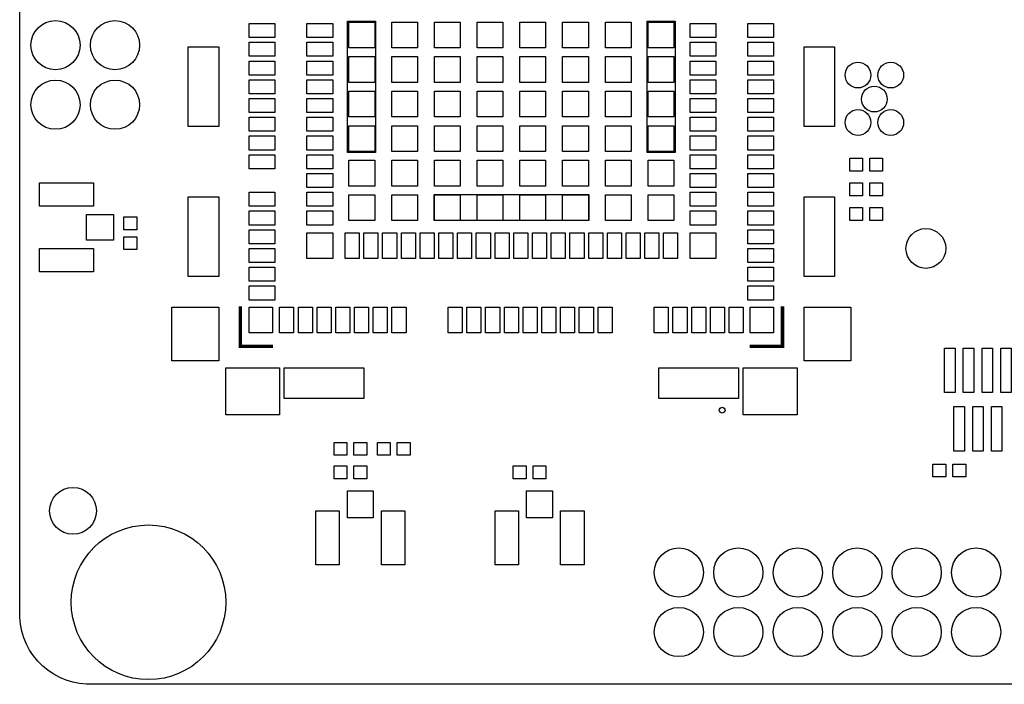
# Model space of a CAD drawing. Header units: metres. Extents: x -5.5 to 63.5, y -3.5 to 57.5.
# Tile 1 of 4: x -5.5 to 36.5, y -3.5 to 24.9. Entities that reach past the tile are written whole.
import ezdxf

# ---------------------------------------------------------------- set-up
doc = ezdxf.new("R2010")
doc.units = ezdxf.units.M

msp = doc.modelspace()

# ---------------------------------------------------------------- linework, layer by layer
at = {"layer": 'BOARD_OUTLINE'}
msp.add_lwpolyline([(60.5, -3.5), (-2.5, -3.5), (-2.64729, -3.4982), (-2.94045, -3.46933), (-3.22937, -3.41187), (-3.51126, -3.32636), (-3.78342, -3.21364), (-4.04322, -3.07478), (-4.28815, -2.91112), (-4.51587, -2.72425), (-4.72417, -2.51596), (-4.91105, -2.28825), (-5.07472, -2.04332), (-5.21358, -1.78353), (-5.32632, -1.51138), (-5.41184, -1.22948), (-5.46931, -0.94057), (-5.49819, -0.64741), (-5.5, -0.5), (-5.5, 54.5)], dxfattribs=at)
at = {"layer": 'SOLDER_MASK'}
for centre, radius in [((-3.97, 23.775), 1.05), ((-1.43, 23.775), 1.05), ((-3.97, 21.235), 1.05), ((-1.43, 21.235), 1.05), ((0, 0), 3.3), ((22.65, 1.27), 1.05), ((25.19, 1.27), 1.05), ((27.73, 1.27), 1.05), ((30.27, 1.27), 1.05), ((32.81, 1.27), 1.05), ((35.35, 1.27), 1.05), ((22.65, -1.27), 1.05), ((25.19, -1.27), 1.05), ((27.73, -1.27), 1.05), ((30.27, -1.27), 1.05), ((32.81, -1.27), 1.05), ((35.35, -1.27), 1.05)]:
    msp.add_circle(centre, radius, dxfattribs=at)
at = {"layer": 'SOLDER_MASK_1'}
for points in [[(4.3, 24.7), (5.4, 24.7), (5.4, 24.1), (4.3, 24.1), (4.3, 24.7)], [(7.87, 24.1), (6.77, 24.1), (6.77, 24.7), (7.87, 24.7), (7.87, 24.1)], [(8.5, 19.2), (8.5, 24.8), (9.7, 24.8), (9.7, 19.2), (8.5, 19.2)], [(8.5625, 23.6625), (8.5625, 24.7625), (9.6625, 24.7625), (9.6625, 23.6625), (8.5625, 23.6625)], [(10.3875, 23.6625), (10.3875, 24.7625), (11.4875, 24.7625), (11.4875, 23.6625), (10.3875, 23.6625)], [(12.2125, 23.6625), (12.2125, 24.7625), (13.3125, 24.7625), (13.3125, 23.6625), (12.2125, 23.6625)], [(14.0375, 23.6625), (14.0375, 24.7625), (15.1375, 24.7625), (15.1375, 23.6625), (14.0375, 23.6625)], [(15.8625, 23.6625), (15.8625, 24.7625), (16.9625, 24.7625), (16.9625, 23.6625), (15.8625, 23.6625)], [(17.6875, 23.6625), (17.6875, 24.7625), (18.7875, 24.7625), (18.7875, 23.6625), (17.6875, 23.6625)], [(19.5125, 23.6625), (19.5125, 24.7625), (20.6125, 24.7625), (20.6125, 23.6625), (19.5125, 23.6625)], [(22.5, 19.2), (21.3, 19.2), (21.3, 24.8), (22.5, 24.8), (22.5, 19.2)], [(21.3375, 23.6625), (21.3375, 24.7625), (22.4375, 24.7625), (22.4375, 23.6625), (21.3375, 23.6625)], [(24.23, 24.1), (23.13, 24.1), (23.13, 24.7), (24.23, 24.7), (24.23, 24.1)], [(25.6, 24.7), (26.7, 24.7), (26.7, 24.1), (25.6, 24.1), (25.6, 24.7)], [(1.7, 23.7), (3, 23.7), (3, 20.3), (1.7, 20.3), (1.7, 23.7)], [(4.3, 23.9), (5.4, 23.9), (5.4, 23.3), (4.3, 23.3), (4.3, 23.9)], [(7.87, 23.3), (6.77, 23.3), (6.77, 23.9), (7.87, 23.9), (7.87, 23.3)], [(24.23, 23.3), (23.13, 23.3), (23.13, 23.9), (24.23, 23.9), (24.23, 23.3)], [(25.6, 23.9), (26.7, 23.9), (26.7, 23.3), (25.6, 23.3), (25.6, 23.9)], [(28, 23.7), (29.3, 23.7), (29.3, 20.3), (28, 20.3), (28, 23.7)], [(8.5625, 22.1875), (8.5625, 23.2875), (9.6625, 23.2875), (9.6625, 22.1875), (8.5625, 22.1875)], [(10.3875, 22.1875), (10.3875, 23.2875), (11.4875, 23.2875), (11.4875, 22.1875), (10.3875, 22.1875)], [(12.2125, 22.1875), (12.2125, 23.2875), (13.3125, 23.2875), (13.3125, 22.1875), (12.2125, 22.1875)], [(14.0375, 22.1875), (14.0375, 23.2875), (15.1375, 23.2875), (15.1375, 22.1875), (14.0375, 22.1875)], [(15.8625, 22.1875), (15.8625, 23.2875), (16.9625, 23.2875), (16.9625, 22.1875), (15.8625, 22.1875)], [(17.6875, 22.1875), (17.6875, 23.2875), (18.7875, 23.2875), (18.7875, 22.1875), (17.6875, 22.1875)], [(19.5125, 22.1875), (19.5125, 23.2875), (20.6125, 23.2875), (20.6125, 22.1875), (19.5125, 22.1875)], [(21.3375, 22.1875), (21.3375, 23.2875), (22.4375, 23.2875), (22.4375, 22.1875), (21.3375, 22.1875)], [(4.3, 23.1), (5.4, 23.1), (5.4, 22.5), (4.3, 22.5), (4.3, 23.1)], [(7.87, 22.5), (6.77, 22.5), (6.77, 23.1), (7.87, 23.1), (7.87, 22.5)], [(24.23, 22.5), (23.13, 22.5), (23.13, 23.1), (24.23, 23.1), (24.23, 22.5)], [(25.6, 23.1), (26.7, 23.1), (26.7, 22.5), (25.6, 22.5), (25.6, 23.1)], [(4.3, 22.3), (5.4, 22.3), (5.4, 21.7), (4.3, 21.7), (4.3, 22.3)], [(7.87, 21.7), (6.77, 21.7), (6.77, 22.3), (7.87, 22.3), (7.87, 21.7)], [(24.23, 21.7), (23.13, 21.7), (23.13, 22.3), (24.23, 22.3), (24.23, 21.7)], [(25.6, 22.3), (26.7, 22.3), (26.7, 21.7), (25.6, 21.7), (25.6, 22.3)], [(4.3, 21.5), (5.4, 21.5), (5.4, 20.9), (4.3, 20.9), (4.3, 21.5)], [(7.87, 20.9), (6.77, 20.9), (6.77, 21.5), (7.87, 21.5), (7.87, 20.9)], [(8.5625, 20.7125), (8.5625, 21.8125), (9.6625, 21.8125), (9.6625, 20.7125), (8.5625, 20.7125)], [(10.3875, 20.7125), (10.3875, 21.8125), (11.4875, 21.8125), (11.4875, 20.7125), (10.3875, 20.7125)], [(12.2125, 20.7125), (12.2125, 21.8125), (13.3125, 21.8125), (13.3125, 20.7125), (12.2125, 20.7125)], [(14.0375, 20.7125), (14.0375, 21.8125), (15.1375, 21.8125), (15.1375, 20.7125), (14.0375, 20.7125)], [(15.8625, 20.7125), (15.8625, 21.8125), (16.9625, 21.8125), (16.9625, 20.7125), (15.8625, 20.7125)], [(17.6875, 20.7125), (17.6875, 21.8125), (18.7875, 21.8125), (18.7875, 20.7125), (17.6875, 20.7125)], [(19.5125, 20.7125), (19.5125, 21.8125), (20.6125, 21.8125), (20.6125, 20.7125), (19.5125, 20.7125)], [(21.3375, 20.7125), (21.3375, 21.8125), (22.4375, 21.8125), (22.4375, 20.7125), (21.3375, 20.7125)], [(24.23, 20.9), (23.13, 20.9), (23.13, 21.5), (24.23, 21.5), (24.23, 20.9)], [(25.6, 21.5), (26.7, 21.5), (26.7, 20.9), (25.6, 20.9), (25.6, 21.5)], [(4.3, 20.7), (5.4, 20.7), (5.4, 20.1), (4.3, 20.1), (4.3, 20.7)], [(7.87, 20.1), (6.77, 20.1), (6.77, 20.7), (7.87, 20.7), (7.87, 20.1)], [(24.23, 20.1), (23.13, 20.1), (23.13, 20.7), (24.23, 20.7), (24.23, 20.1)], [(25.6, 20.7), (26.7, 20.7), (26.7, 20.1), (25.6, 20.1), (25.6, 20.7)], [(8.5625, 19.2375), (8.5625, 20.3375), (9.6625, 20.3375), (9.6625, 19.2375), (8.5625, 19.2375)], [(10.3875, 19.2375), (10.3875, 20.3375), (11.4875, 20.3375), (11.4875, 19.2375), (10.3875, 19.2375)], [(12.2125, 19.2375), (12.2125, 20.3375), (13.3125, 20.3375), (13.3125, 19.2375), (12.2125, 19.2375)], [(14.0375, 19.2375), (14.0375, 20.3375), (15.1375, 20.3375), (15.1375, 19.2375), (14.0375, 19.2375)], [(15.8625, 19.2375), (15.8625, 20.3375), (16.9625, 20.3375), (16.9625, 19.2375), (15.8625, 19.2375)], [(17.6875, 19.2375), (17.6875, 20.3375), (18.7875, 20.3375), (18.7875, 19.2375), (17.6875, 19.2375)], [(19.5125, 19.2375), (19.5125, 20.3375), (20.6125, 20.3375), (20.6125, 19.2375), (19.5125, 19.2375)], [(21.3375, 19.2375), (21.3375, 20.3375), (22.4375, 20.3375), (22.4375, 19.2375), (21.3375, 19.2375)], [(4.3, 19.9), (5.4, 19.9), (5.4, 19.3), (4.3, 19.3), (4.3, 19.9)], [(7.87, 19.3), (6.77, 19.3), (6.77, 19.9), (7.87, 19.9), (7.87, 19.3)], [(24.23, 19.3), (23.13, 19.3), (23.13, 19.9), (24.23, 19.9), (24.23, 19.3)], [(25.6, 19.9), (26.7, 19.9), (26.7, 19.3), (25.6, 19.3), (25.6, 19.9)], [(4.3, 19.1), (5.4, 19.1), (5.4, 18.5), (4.3, 18.5), (4.3, 19.1)], [(7.87, 18.5), (6.77, 18.5), (6.77, 19.1), (7.87, 19.1), (7.87, 18.5)], [(24.23, 18.5), (23.13, 18.5), (23.13, 19.1), (24.23, 19.1), (24.23, 18.5)], [(25.6, 19.1), (26.7, 19.1), (26.7, 18.5), (25.6, 18.5), (25.6, 19.1)], [(29.95, 18.4), (29.95, 18.95), (30.5, 18.95), (30.5, 18.4), (29.95, 18.4)], [(31.35, 18.95), (31.35, 18.4), (30.8, 18.4), (30.8, 18.95), (31.35, 18.95)], [(8.5625, 17.7625), (8.5625, 18.8625), (9.6625, 18.8625), (9.6625, 17.7625), (8.5625, 17.7625)], [(10.3875, 17.7625), (10.3875, 18.8625), (11.4875, 18.8625), (11.4875, 17.7625), (10.3875, 17.7625)], [(12.2125, 17.7625), (12.2125, 18.8625), (13.3125, 18.8625), (13.3125, 17.7625), (12.2125, 17.7625)], [(14.0375, 17.7625), (14.0375, 18.8625), (15.1375, 18.8625), (15.1375, 17.7625), (14.0375, 17.7625)], [(15.8625, 17.7625), (15.8625, 18.8625), (16.9625, 18.8625), (16.9625, 17.7625), (15.8625, 17.7625)], [(17.6875, 17.7625), (17.6875, 18.8625), (18.7875, 18.8625), (18.7875, 17.7625), (17.6875, 17.7625)], [(19.5125, 17.7625), (19.5125, 18.8625), (20.6125, 18.8625), (20.6125, 17.7625), (19.5125, 17.7625)], [(21.3375, 17.7625), (21.3375, 18.8625), (22.4375, 18.8625), (22.4375, 17.7625), (21.3375, 17.7625)], [(7.87, 17.7), (6.77, 17.7), (6.77, 18.3), (7.87, 18.3), (7.87, 17.7)], [(24.23, 17.7), (23.13, 17.7), (23.13, 18.3), (24.23, 18.3), (24.23, 17.7)], [(25.6, 18.3), (26.7, 18.3), (26.7, 17.7), (25.6, 17.7), (25.6, 18.3)], [(-4.65, 17.9), (-2.35, 17.9), (-2.35, 16.9), (-4.65, 16.9), (-4.65, 17.9)], [(29.95, 17.35), (29.95, 17.9), (30.5, 17.9), (30.5, 17.35), (29.95, 17.35)], [(31.35, 17.9), (31.35, 17.35), (30.8, 17.35), (30.8, 17.9), (31.35, 17.9)], [(1.7, 17.3), (3, 17.3), (3, 13.9), (1.7, 13.9), (1.7, 17.3)], [(4.3, 17.5), (5.4, 17.5), (5.4, 16.9), (4.3, 16.9), (4.3, 17.5)], [(7.87, 16.9), (6.77, 16.9), (6.77, 17.5), (7.87, 17.5), (7.87, 16.9)], [(8.5625, 16.2875), (8.5625, 17.3875), (9.6625, 17.3875), (9.6625, 16.2875), (8.5625, 16.2875)], [(10.3875, 16.2875), (10.3875, 17.3875), (11.4875, 17.3875), (11.4875, 16.2875), (10.3875, 16.2875)], [(18.8, 17.4), (18.8, 16.3), (12.2, 16.3), (12.2, 17.4), (18.8, 17.4)], [(12.2125, 16.2875), (12.2125, 17.3875), (13.3125, 17.3875), (13.3125, 16.2875), (12.2125, 16.2875)], [(14.0375, 16.2875), (14.0375, 17.3875), (15.1375, 17.3875), (15.1375, 16.2875), (14.0375, 16.2875)], [(15.8625, 16.2875), (15.8625, 17.3875), (16.9625, 17.3875), (16.9625, 16.2875), (15.8625, 16.2875)], [(17.6875, 16.2875), (17.6875, 17.3875), (18.7875, 17.3875), (18.7875, 16.2875), (17.6875, 16.2875)], [(19.5125, 16.2875), (19.5125, 17.3875), (20.6125, 17.3875), (20.6125, 16.2875), (19.5125, 16.2875)], [(21.3375, 16.2875), (21.3375, 17.3875), (22.4375, 17.3875), (22.4375, 16.2875), (21.3375, 16.2875)], [(24.23, 16.9), (23.13, 16.9), (23.13, 17.5), (24.23, 17.5), (24.23, 16.9)], [(25.6, 17.5), (26.7, 17.5), (26.7, 16.9), (25.6, 16.9), (25.6, 17.5)], [(28, 17.3), (29.3, 17.3), (29.3, 13.9), (28, 13.9), (28, 17.3)], [(29.95, 16.3), (29.95, 16.85), (30.5, 16.85), (30.5, 16.3), (29.95, 16.3)], [(31.35, 16.85), (31.35, 16.3), (30.8, 16.3), (30.8, 16.85), (31.35, 16.85)], [(-1.5, 15.45), (-2.65, 15.45), (-2.65, 16.55), (-1.5, 16.55), (-1.5, 15.45)], [(-1.05, 16.45), (-0.5, 16.45), (-0.5, 15.9), (-1.05, 15.9), (-1.05, 16.45)], [(4.3, 16.7), (5.4, 16.7), (5.4, 16.1), (4.3, 16.1), (4.3, 16.7)], [(7.87, 16.1), (6.77, 16.1), (6.77, 16.7), (7.87, 16.7), (7.87, 16.1)], [(24.23, 16.1), (23.13, 16.1), (23.13, 16.7), (24.23, 16.7), (24.23, 16.1)], [(25.6, 16.7), (26.7, 16.7), (26.7, 16.1), (25.6, 16.1), (25.6, 16.7)], [(-0.5, 15.05), (-1.05, 15.05), (-1.05, 15.6), (-0.5, 15.6), (-0.5, 15.05)], [(4.3, 15.9), (5.4, 15.9), (5.4, 15.3), (4.3, 15.3), (4.3, 15.9)], [(6.77, 14.67), (6.77, 15.77), (7.87, 15.77), (7.87, 14.67), (6.77, 14.67)], [(8.4, 14.67), (8.4, 15.77), (9, 15.77), (9, 14.67), (8.4, 14.67)], [(9.2, 14.67), (9.2, 15.77), (9.8, 15.77), (9.8, 14.67), (9.2, 14.67)], [(10, 14.67), (10, 15.77), (10.6, 15.77), (10.6, 14.67), (10, 14.67)], [(10.8, 14.67), (10.8, 15.77), (11.4, 15.77), (11.4, 14.67), (10.8, 14.67)], [(11.6, 14.67), (11.6, 15.77), (12.2, 15.77), (12.2, 14.67), (11.6, 14.67)], [(12.4, 14.67), (12.4, 15.77), (13, 15.77), (13, 14.67), (12.4, 14.67)], [(13.2, 14.67), (13.2, 15.77), (13.8, 15.77), (13.8, 14.67), (13.2, 14.67)], [(14, 14.67), (14, 15.77), (14.6, 15.77), (14.6, 14.67), (14, 14.67)], [(14.8, 14.67), (14.8, 15.77), (15.4, 15.77), (15.4, 14.67), (14.8, 14.67)], [(15.6, 14.67), (15.6, 15.77), (16.2, 15.77), (16.2, 14.67), (15.6, 14.67)], [(16.4, 14.67), (16.4, 15.77), (17, 15.77), (17, 14.67), (16.4, 14.67)], [(17.2, 14.67), (17.2, 15.77), (17.8, 15.77), (17.8, 14.67), (17.2, 14.67)], [(18, 14.67), (18, 15.77), (18.6, 15.77), (18.6, 14.67), (18, 14.67)], [(18.8, 14.67), (18.8, 15.77), (19.4, 15.77), (19.4, 14.67), (18.8, 14.67)], [(19.6, 14.67), (19.6, 15.77), (20.2, 15.77), (20.2, 14.67), (19.6, 14.67)], [(20.4, 14.67), (20.4, 15.77), (21, 15.77), (21, 14.67), (20.4, 14.67)], [(21.2, 14.67), (21.2, 15.77), (21.8, 15.77), (21.8, 14.67), (21.2, 14.67)], [(22, 14.67), (22, 15.77), (22.6, 15.77), (22.6, 14.67), (22, 14.67)], [(23.13, 14.67), (23.13, 15.77), (24.23, 15.77), (24.23, 14.67), (23.13, 14.67)], [(25.6, 15.9), (26.7, 15.9), (26.7, 15.3), (25.6, 15.3), (25.6, 15.9)], [(-4.65, 15.1), (-2.35, 15.1), (-2.35, 14.1), (-4.65, 14.1), (-4.65, 15.1)], [(4.3, 15.1), (5.4, 15.1), (5.4, 14.5), (4.3, 14.5), (4.3, 15.1)], [(25.6, 15.1), (26.7, 15.1), (26.7, 14.5), (25.6, 14.5), (25.6, 15.1)], [(4.3, 14.3), (5.4, 14.3), (5.4, 13.7), (4.3, 13.7), (4.3, 14.3)], [(25.6, 14.3), (26.7, 14.3), (26.7, 13.7), (25.6, 13.7), (25.6, 14.3)], [(4.3, 13.5), (5.4, 13.5), (5.4, 12.9), (4.3, 12.9), (4.3, 13.5)], [(25.6, 13.5), (26.7, 13.5), (26.7, 12.9), (25.6, 12.9), (25.6, 13.5)], [(1, 12.6), (3, 12.6), (3, 10.3), (1, 10.3), (1, 12.6)], [(4.3, 11.5), (4.3, 12.6), (5.3, 12.6), (5.3, 11.5), (4.3, 11.5)], [(6.2, 12.6), (6.2, 11.5), (5.6, 11.5), (5.6, 12.6), (6.2, 12.6)], [(7, 12.6), (7, 11.5), (6.4, 11.5), (6.4, 12.6), (7, 12.6)], [(7.8, 12.6), (7.8, 11.5), (7.2, 11.5), (7.2, 12.6), (7.8, 12.6)], [(8.6, 12.6), (8.6, 11.5), (8, 11.5), (8, 12.6), (8.6, 12.6)], [(9.4, 12.6), (9.4, 11.5), (8.8, 11.5), (8.8, 12.6), (9.4, 12.6)], [(10.2, 12.6), (10.2, 11.5), (9.6, 11.5), (9.6, 12.6), (10.2, 12.6)], [(11, 12.6), (11, 11.5), (10.4, 11.5), (10.4, 12.6), (11, 12.6)], [(13.4, 12.6), (13.4, 11.5), (12.8, 11.5), (12.8, 12.6), (13.4, 12.6)], [(14.2, 12.6), (14.2, 11.5), (13.6, 11.5), (13.6, 12.6), (14.2, 12.6)], [(15, 12.6), (15, 11.5), (14.4, 11.5), (14.4, 12.6), (15, 12.6)], [(15.8, 12.6), (15.8, 11.5), (15.2, 11.5), (15.2, 12.6), (15.8, 12.6)], [(16.6, 12.6), (16.6, 11.5), (16, 11.5), (16, 12.6), (16.6, 12.6)], [(17.4, 12.6), (17.4, 11.5), (16.8, 11.5), (16.8, 12.6), (17.4, 12.6)], [(18.2, 12.6), (18.2, 11.5), (17.6, 11.5), (17.6, 12.6), (18.2, 12.6)], [(19, 12.6), (19, 11.5), (18.4, 11.5), (18.4, 12.6), (19, 12.6)], [(19.8, 12.6), (19.8, 11.5), (19.2, 11.5), (19.2, 12.6), (19.8, 12.6)], [(22.2, 12.6), (22.2, 11.5), (21.6, 11.5), (21.6, 12.6), (22.2, 12.6)], [(23, 12.6), (23, 11.5), (22.4, 11.5), (22.4, 12.6), (23, 12.6)], [(23.8, 12.6), (23.8, 11.5), (23.2, 11.5), (23.2, 12.6), (23.8, 12.6)], [(24.6, 12.6), (24.6, 11.5), (24, 11.5), (24, 12.6), (24.6, 12.6)], [(25.4, 12.6), (25.4, 11.5), (24.8, 11.5), (24.8, 12.6), (25.4, 12.6)], [(25.7, 11.5), (25.7, 12.6), (26.7, 12.6), (26.7, 11.5), (25.7, 11.5)], [(28, 12.6), (30, 12.6), (30, 10.3), (28, 10.3), (28, 12.6)], [(34.45, 10.85), (34.45, 8.95), (34, 8.95), (34, 10.85), (34.45, 10.85)], [(35.25, 10.85), (35.25, 8.95), (34.8, 8.95), (34.8, 10.85), (35.25, 10.85)], [(36.05, 10.85), (36.05, 8.95), (35.6, 8.95), (35.6, 10.85), (36.05, 10.85)], [(36.85, 10.85), (36.85, 8.95), (36.4, 8.95), (36.4, 10.85), (36.85, 10.85)], [(5.6, 10), (5.6, 8), (3.3, 8), (3.3, 10), (5.6, 10)], [(9.2, 10), (9.2, 8.7), (5.8, 8.7), (5.8, 10), (9.2, 10)], [(25.2, 10), (25.2, 8.7), (21.8, 8.7), (21.8, 10), (25.2, 10)], [(27.7, 10), (27.7, 8), (25.4, 8), (25.4, 10), (27.7, 10)], [(34.85, 8.35), (34.85, 6.45), (34.4, 6.45), (34.4, 8.35), (34.85, 8.35)], [(35.65, 8.35), (35.65, 6.45), (35.2, 6.45), (35.2, 8.35), (35.65, 8.35)], [(36.45, 8.35), (36.45, 6.45), (36, 6.45), (36, 8.35), (36.45, 8.35)], [(7.925, 6.275), (7.925, 6.825), (8.475, 6.825), (8.475, 6.275), (7.925, 6.275)], [(9.325, 6.825), (9.325, 6.275), (8.775, 6.275), (8.775, 6.825), (9.325, 6.825)], [(9.775, 6.275), (9.775, 6.825), (10.325, 6.825), (10.325, 6.275), (9.775, 6.275)], [(11.175, 6.825), (11.175, 6.275), (10.625, 6.275), (10.625, 6.825), (11.175, 6.825)], [(33.5, 5.35), (33.5, 5.9), (34.05, 5.9), (34.05, 5.35), (33.5, 5.35)], [(34.9, 5.9), (34.9, 5.35), (34.35, 5.35), (34.35, 5.9), (34.9, 5.9)], [(7.925, 5.275), (7.925, 5.825), (8.475, 5.825), (8.475, 5.275), (7.925, 5.275)], [(9.325, 5.825), (9.325, 5.275), (8.775, 5.275), (8.775, 5.825), (9.325, 5.825)], [(15.575, 5.275), (15.575, 5.825), (16.125, 5.825), (16.125, 5.275), (15.575, 5.275)], [(16.975, 5.825), (16.975, 5.275), (16.425, 5.275), (16.425, 5.825), (16.975, 5.825)], [(9.6, 4.75), (9.6, 3.6), (8.5, 3.6), (8.5, 4.75), (9.6, 4.75)], [(17.25, 4.75), (17.25, 3.6), (16.15, 3.6), (16.15, 4.75), (17.25, 4.75)], [(7.15, 1.6), (7.15, 3.9), (8.15, 3.9), (8.15, 1.6), (7.15, 1.6)], [(9.95, 1.6), (9.95, 3.9), (10.95, 3.9), (10.95, 1.6), (9.95, 1.6)], [(14.8, 1.6), (14.8, 3.9), (15.8, 3.9), (15.8, 1.6), (14.8, 1.6)], [(17.6, 1.6), (17.6, 3.9), (18.6, 3.9), (18.6, 1.6), (17.6, 1.6)]]:
    msp.add_lwpolyline(points, dxfattribs=at)
at = {"layer": 'SOLDER_MASK_1', "const_width": 0.15}
for points in [[(5.32115, 10.925), (3.92115, 10.925), (3.92115, 12.625)], [(25.675, 10.925), (27.075, 10.925), (27.075, 12.625)]]:
    msp.add_lwpolyline(points, dxfattribs=at)
at = {"layer": 'SOLDER_MASK_1'}
for centre, radius in [((30.3, 22.5), 0.55), ((31.7, 22.5), 0.55), ((31, 21.475), 0.55), ((30.3, 20.475), 0.55), ((31.7, 20.475), 0.55), ((33.2, 15.1), 0.85), ((24.5, 8.2), 0.125), ((-3.225, 3.9), 1)]:
    msp.add_circle(centre, radius, dxfattribs=at)

doc.saveas('drawing.dxf')
